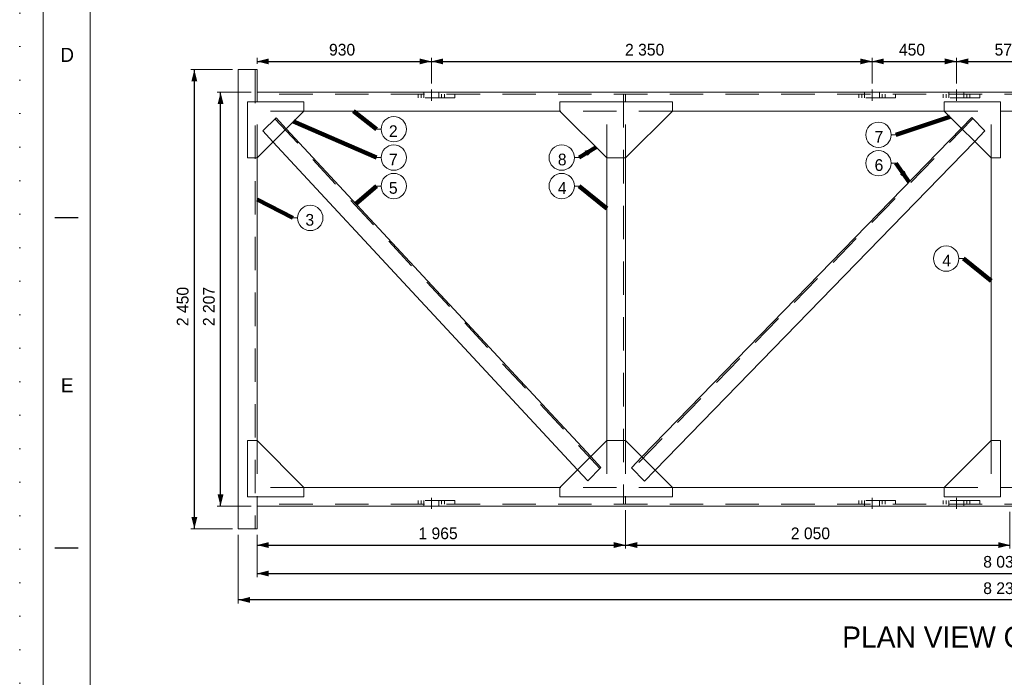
# Model space of a CAD drawing. Header units: millimetres. Extents: x -33820 to -12795, y -745548 to -730698.
# Tile 2 of 25: x -33820 to -28570, y -740574 to -737066. Entities that reach past the tile are written whole.
import ezdxf
from ezdxf.enums import TextEntityAlignment as Align

# ---------------------------------------------------------------- set-up
doc = ezdxf.new("R2010")
doc.units = ezdxf.units.MM
doc.header["$MEASUREMENT"] = 0
for name, pattern in [('DGN Style 1', [178.733029, 0.297393, -178.435636]), ('DGN Style 2', [297.392727, 178.435636, -118.957091]), ('DGN Style 4', [476.125756, 237.914182, -118.957091, 0.297393, -118.957091]), ('DGN Style 5', [208.174909, 89.217818, -118.957091])]:
    doc.linetypes.add(name, pattern=pattern)
doc.styles.add('Style-ENGINEERING', font='ENGINEERING.shx')
doc.styles.add('Style-ENGINEERING_0', font='ENGINEERING.shx')
doc.dimstyles.new('MetricMM', dxfattribs={"dimtxt": 3, "dimasz": 3, "dimexe": 1.5, "dimexo": 1.5, "dimgap": 1.5, "dimtad": 1, "dimdec": 0, "dimzin": 7, "dimtxsty": 'Style-ENGINEERING_0', "dimcen": 0.09, "dimclrd": 1, "dimclre": 1, "dimclrt": 7, "dimadec": 0, "dimazin": 3, "dimtfac": 1, "dimtdec": 0, "dimtofl": 0, "dimtmove": 0, "dimatfit": 3, "dimfxl": 1, "dimtzin": 7, "dimlwd": -1, "dimlwe": 0, "dimarcsym": 0})

# ---------------------------------------------------------------- blocks, each defined once
blk = doc.blocks.new('*U328')
for p, q in [((-408.05, 0.03), (-413.05, 0.03)), ((-408.05, -70.47), (-413.05, -70.47))]:
    blk.add_line(p, q)
at = {"color": 7, "linetype": 'Continuous', "lineweight": 0, "flags": 128}
blk.add_lwpolyline([(-415.55, 292.03), (415.45, 292.03), (415.45, -291.97), (-415.55, -291.97), (-415.55, 292.03)], close=True, dxfattribs=at)
at = {"color": 7, "linetype": 'Continuous', "lineweight": 13, "flags": 128}
blk.add_lwpolyline([(-405.55, 282.03), (405.45, 282.03), (405.45, -281.97), (-405.55, -281.97), (-405.55, 282.03)], close=True, dxfattribs=at)
at = {"char_height": 3, "attachment_point": 5, "line_spacing_factor": 1.2, "style": 'Style-ENGINEERING'}
for s, insert in [('D', (-410.42, 34.78)), ('E', (-410.42, -35.72))]:
    blk.add_mtext(s, dxfattribs=dict(at, insert=insert))
blk = doc.blocks.new('*D342')
at = {"color": 1, "linetype": 'Continuous', "lineweight": 0, "transparency": 16777216}
for p, q in [((-9378.5, 790.2), (-9599.9, 790.2)), ((-9378.5, -1659.5), (-9599.9, -1659.5))]:
    blk.add_line(p, q, dxfattribs=at)
at = {"color": 1, "linetype": 'Continuous', "transparency": 16777216}
blk.add_line((-9581.2, -1659.5), (-9581.2, 790.2), dxfattribs=at)
at = {"color": 1, "linetype": 'Continuous', "lineweight": 0, "transparency": 16777216, "extrusion": (0, 0, -1)}
blk.add_solid([(9596.8, 727.7), (9581.2, 790.2), (9565.6, 727.7)], dxfattribs=at)
at = {"color": 1, "linetype": 'Continuous', "lineweight": 0, "transparency": 16777216}
blk.add_solid([(-9565.6, -1597), (-9581.2, -1659.5), (-9596.8, -1597)], dxfattribs=at)
at = {"layer": 'Defpoints', "color": 7, "linetype": 'Continuous', "lineweight": 0, "transparency": 16777216}
for p in [(-9581.2, 790.2), (-9347.3, 790.2), (-9581.2, -434.6), (-9347.3, -1659.5)]:
    blk.add_point(p, dxfattribs=at)
at = {"color": 7, "linetype": 'Continuous', "lineweight": 0, "transparency": 16777216, "style": 'Style-ENGINEERING'}
blk.add_text('2 450', height=62.5, rotation=90, dxfattribs=at).set_placement((-9643.7, -578.1), align=Align.MIDDLE_LEFT)
blk = doc.blocks.new('*D343')
at = {"color": 1, "linetype": 'Continuous', "lineweight": 0, "transparency": 16777216}
for p, q in [((-9278.4, 669), (-9460.2, 669)), ((-9278.4, -1538.3), (-9460.2, -1538.3))]:
    blk.add_line(p, q, dxfattribs=at)
at = {"color": 1, "linetype": 'Continuous', "transparency": 16777216}
blk.add_line((-9441.5, -1538.3), (-9441.5, 669), dxfattribs=at)
at = {"color": 1, "linetype": 'Continuous', "lineweight": 0, "transparency": 16777216, "extrusion": (0, 0, -1)}
blk.add_solid([(9457.1, 606.5), (9441.5, 669), (9425.8, 606.5)], dxfattribs=at)
at = {"color": 1, "linetype": 'Continuous', "lineweight": 0, "transparency": 16777216}
blk.add_solid([(-9425.8, -1475.8), (-9441.5, -1538.3), (-9457.1, -1475.8)], dxfattribs=at)
at = {"layer": 'Defpoints', "color": 7, "linetype": 'Continuous', "lineweight": 0, "transparency": 16777216}
for p in [(-9441.5, 669), (-9247.1, 669), (-9441.5, -434.6), (-9247.1, -1538.3)]:
    blk.add_point(p, dxfattribs=at)
at = {"color": 7, "linetype": 'Continuous', "lineweight": 0, "transparency": 16777216, "style": 'Style-ENGINEERING'}
blk.add_text('2 207', height=62.5, rotation=90, dxfattribs=at).set_placement((-9504, -578.1), align=Align.MIDDLE_LEFT)
blk = doc.blocks.new('*D344')
at = {"color": 1, "linetype": 'Continuous', "lineweight": 0, "transparency": 16777216}
for p, q in [((-7282.3, -1559.5), (-7282.3, -1764.9)), ((-9247.1, -1690.8), (-9247.1, -1764.9))]:
    blk.add_line(p, q, dxfattribs=at)
at = {"color": 1, "linetype": 'Continuous', "transparency": 16777216}
blk.add_line((-9247.1, -1746.2), (-7282.3, -1746.2), dxfattribs=at)
at = {"color": 1, "linetype": 'Continuous', "lineweight": 0, "transparency": 16777216}
blk.add_solid([(-9184.6, -1761.8), (-9247.1, -1746.2), (-9184.6, -1730.6)], dxfattribs=at)
at = {"color": 1, "linetype": 'Continuous', "lineweight": 0, "transparency": 16777216, "extrusion": (0, 0, -1)}
blk.add_solid([(7344.8, -1730.6), (7282.3, -1746.2), (7344.8, -1761.8)], dxfattribs=at)
at = {"layer": 'Defpoints', "color": 7, "linetype": 'Continuous', "lineweight": 0, "transparency": 16777216}
for p in [(-7282.3, -1528.3), (-9247.1, -1659.5), (-8264.7, -1746.2), (-7282.3, -1746.2)]:
    blk.add_point(p, dxfattribs=at)
at = {"color": 7, "linetype": 'Continuous', "lineweight": 0, "transparency": 16777216, "style": 'Style-ENGINEERING'}
blk.add_text('1 965', height=62.5, dxfattribs=at).set_placement((-8386.2, -1683.7), align=Align.MIDDLE_LEFT)
blk = doc.blocks.new('*D345')
at = {"color": 1, "linetype": 'Continuous', "lineweight": 0, "transparency": 16777216}
for p, q in [((-7282.3, -1559.5), (-7282.3, -1764.9)), ((-5232.3, -1569.5), (-5232.3, -1764.9))]:
    blk.add_line(p, q, dxfattribs=at)
at = {"color": 1, "linetype": 'Continuous', "transparency": 16777216}
blk.add_line((-7282.3, -1746.2), (-5232.3, -1746.2), dxfattribs=at)
at = {"color": 1, "linetype": 'Continuous', "lineweight": 0, "transparency": 16777216}
blk.add_solid([(-7219.8, -1761.8), (-7282.3, -1746.2), (-7219.8, -1730.6)], dxfattribs=at)
at = {"color": 1, "linetype": 'Continuous', "lineweight": 0, "transparency": 16777216, "extrusion": (0, 0, -1)}
blk.add_solid([(5294.8, -1730.6), (5232.3, -1746.2), (5294.8, -1761.8)], dxfattribs=at)
at = {"layer": 'Defpoints', "color": 7, "linetype": 'Continuous', "lineweight": 0, "transparency": 16777216}
for p in [(-7282.3, -1528.3), (-5232.3, -1538.3), (-6257.3, -1746.2), (-5232.3, -1746.2)]:
    blk.add_point(p, dxfattribs=at)
at = {"color": 7, "linetype": 'Continuous', "lineweight": 0, "transparency": 16777216, "style": 'Style-ENGINEERING'}
blk.add_text('2 050', height=62.5, dxfattribs=at).set_placement((-6400.7, -1683.7), align=Align.MIDDLE_LEFT)
blk = doc.blocks.new('*D348')
at = {"color": 1, "linetype": 'Continuous', "lineweight": 0, "transparency": 16777216}
for p, q in [((-9347.3, -1690.8), (-9347.3, -2057.6)), ((-1117.3, -1690.8), (-1117.3, -2057.6))]:
    blk.add_line(p, q, dxfattribs=at)
at = {"color": 1, "linetype": 'Continuous', "transparency": 16777216}
blk.add_line((-1117.3, -2038.8), (-9347.3, -2038.8), dxfattribs=at)
at = {"color": 1, "linetype": 'Continuous', "lineweight": 0, "transparency": 16777216}
blk.add_solid([(-9284.8, -2054.4), (-9347.3, -2038.8), (-9284.8, -2023.2)], dxfattribs=at)
at = {"color": 1, "linetype": 'Continuous', "lineweight": 0, "transparency": 16777216, "extrusion": (0, 0, -1)}
blk.add_solid([(1179.8, -2023.2), (1117.3, -2038.8), (1179.8, -2054.4)], dxfattribs=at)
at = {"layer": 'Defpoints', "color": 7, "linetype": 'Continuous', "lineweight": 0, "transparency": 16777216}
for p in [(-9347.3, -1659.5), (-1117.3, -1659.5), (-9347.3, -2038.8), (-5232.3, -2038.8)]:
    blk.add_point(p, dxfattribs=at)
at = {"color": 7, "linetype": 'Continuous', "lineweight": 0, "transparency": 16777216, "style": 'Style-ENGINEERING'}
blk.add_text('8 230', height=62.5, dxfattribs=at).set_placement((-5374.7, -1976.3), align=Align.MIDDLE_LEFT)
blk = doc.blocks.new('*D349')
at = {"color": 1, "linetype": 'Continuous', "lineweight": 0, "transparency": 16777216}
for p, q in [((-9247.1, -1690.8), (-9247.1, -1916.7)), ((-1217.4, -1690.8), (-1217.4, -1916.7))]:
    blk.add_line(p, q, dxfattribs=at)
at = {"color": 1, "linetype": 'Continuous', "transparency": 16777216}
blk.add_line((-9247.1, -1898), (-1217.4, -1898), dxfattribs=at)
at = {"color": 1, "linetype": 'Continuous', "lineweight": 0, "transparency": 16777216}
blk.add_solid([(-9184.6, -1913.6), (-9247.1, -1898), (-9184.6, -1882.4)], dxfattribs=at)
at = {"color": 1, "linetype": 'Continuous', "lineweight": 0, "transparency": 16777216, "extrusion": (0, 0, -1)}
blk.add_solid([(1279.9, -1882.4), (1217.4, -1898), (1279.9, -1913.6)], dxfattribs=at)
at = {"layer": 'Defpoints', "color": 7, "linetype": 'Continuous', "lineweight": 0, "transparency": 16777216}
for p in [(-9247.1, -1659.5), (-1217.4, -1659.5), (-5232.3, -1898), (-1217.4, -1898)]:
    blk.add_point(p, dxfattribs=at)
at = {"color": 7, "linetype": 'Continuous', "lineweight": 0, "transparency": 16777216, "style": 'Style-ENGINEERING'}
blk.add_text('8 030', height=62.5, dxfattribs=at).set_placement((-5374.7, -1835.5), align=Align.MIDDLE_LEFT)
blk = doc.blocks.new('*D358')
at = {"color": 1, "linetype": 'Continuous', "lineweight": 0, "transparency": 16777216}
for p, q in [((-9247.1, 821.5), (-9247.1, 852.7)), ((-8317.3, 715.2), (-8317.3, 852.7))]:
    blk.add_line(p, q, dxfattribs=at)
at = {"color": 1, "linetype": 'Continuous', "transparency": 16777216}
blk.add_line((-9247.1, 833.9), (-8317.3, 833.9), dxfattribs=at)
at = {"color": 1, "linetype": 'Continuous', "lineweight": 0, "transparency": 16777216}
blk.add_solid([(-9184.6, 818.3), (-9247.1, 833.9), (-9184.6, 849.5)], dxfattribs=at)
at = {"color": 1, "linetype": 'Continuous', "lineweight": 0, "transparency": 16777216, "extrusion": (0, 0, -1)}
blk.add_solid([(8379.8, 849.5), (8317.3, 833.9), (8379.8, 818.3)], dxfattribs=at)
at = {"layer": 'Defpoints', "color": 7, "linetype": 'Continuous', "lineweight": 0, "transparency": 16777216}
for p in [(-9247.1, 790.2), (-8782.2, 833.9), (-8317.3, 833.9), (-8317.3, 684)]:
    blk.add_point(p, dxfattribs=at)
at = {"color": 7, "linetype": 'Continuous', "lineweight": 0, "transparency": 16777216, "style": 'Style-ENGINEERING'}
blk.add_text('930', height=62.5, dxfattribs=at).set_placement((-8863.1, 896.4), align=Align.MIDDLE_LEFT)
blk = doc.blocks.new('*D359')
at = {"color": 1, "linetype": 'Continuous', "lineweight": 0, "transparency": 16777216}
for p, q in [((-8317.3, 715.2), (-8317.3, 852.7)), ((-5967.3, 715.2), (-5967.3, 852.7))]:
    blk.add_line(p, q, dxfattribs=at)
at = {"color": 1, "linetype": 'Continuous', "transparency": 16777216}
blk.add_line((-8317.3, 833.9), (-5967.3, 833.9), dxfattribs=at)
at = {"color": 1, "linetype": 'Continuous', "lineweight": 0, "transparency": 16777216}
blk.add_solid([(-8254.8, 818.3), (-8317.3, 833.9), (-8254.8, 849.5)], dxfattribs=at)
at = {"color": 1, "linetype": 'Continuous', "lineweight": 0, "transparency": 16777216, "extrusion": (0, 0, -1)}
blk.add_solid([(6029.8, 849.5), (5967.3, 833.9), (6029.8, 818.3)], dxfattribs=at)
at = {"layer": 'Defpoints', "color": 7, "linetype": 'Continuous', "lineweight": 0, "transparency": 16777216}
for p in [(-7142.3, 833.9), (-5967.3, 833.9), (-8317.3, 684), (-5967.3, 684)]:
    blk.add_point(p, dxfattribs=at)
at = {"color": 7, "linetype": 'Continuous', "lineweight": 0, "transparency": 16777216, "style": 'Style-ENGINEERING'}
blk.add_text('2 350', height=62.5, dxfattribs=at).set_placement((-7284.7, 896.4), align=Align.MIDDLE_LEFT)
blk = doc.blocks.new('*D360')
at = {"color": 1, "linetype": 'Continuous', "lineweight": 0, "transparency": 16777216}
for p, q in [((-5967.3, 715.2), (-5967.3, 852.7)), ((-5517.3, 715.2), (-5517.3, 852.7))]:
    blk.add_line(p, q, dxfattribs=at)
at = {"color": 1, "linetype": 'Continuous', "transparency": 16777216}
blk.add_line((-5967.3, 833.9), (-5517.3, 833.9), dxfattribs=at)
at = {"color": 1, "linetype": 'Continuous', "lineweight": 0, "transparency": 16777216}
blk.add_solid([(-5904.8, 818.3), (-5967.3, 833.9), (-5904.8, 849.5)], dxfattribs=at)
at = {"color": 1, "linetype": 'Continuous', "lineweight": 0, "transparency": 16777216, "extrusion": (0, 0, -1)}
blk.add_solid([(5579.8, 849.5), (5517.3, 833.9), (5579.8, 818.3)], dxfattribs=at)
at = {"layer": 'Defpoints', "color": 7, "linetype": 'Continuous', "lineweight": 0, "transparency": 16777216}
for p in [(-5742.3, 833.9), (-5517.3, 833.9), (-5967.3, 684), (-5517.3, 684)]:
    blk.add_point(p, dxfattribs=at)
at = {"color": 7, "linetype": 'Continuous', "lineweight": 0, "transparency": 16777216, "style": 'Style-ENGINEERING'}
blk.add_text('450', height=62.5, dxfattribs=at).set_placement((-5824.2, 896.4), align=Align.MIDDLE_LEFT)
blk = doc.blocks.new('*D361')
at = {"color": 1, "linetype": 'Continuous', "lineweight": 0, "transparency": 16777216}
for p, q in [((-5517.3, 715.2), (-5517.3, 852.7)), ((-4947.3, 715.2), (-4947.3, 852.7))]:
    blk.add_line(p, q, dxfattribs=at)
at = {"color": 1, "linetype": 'Continuous', "transparency": 16777216}
blk.add_line((-5517.3, 833.9), (-4947.3, 833.9), dxfattribs=at)
at = {"color": 1, "linetype": 'Continuous', "lineweight": 0, "transparency": 16777216}
blk.add_solid([(-5454.8, 818.3), (-5517.3, 833.9), (-5454.8, 849.5)], dxfattribs=at)
at = {"color": 1, "linetype": 'Continuous', "lineweight": 0, "transparency": 16777216, "extrusion": (0, 0, -1)}
blk.add_solid([(5009.8, 849.5), (4947.3, 833.9), (5009.8, 818.3)], dxfattribs=at)
at = {"layer": 'Defpoints', "color": 7, "linetype": 'Continuous', "lineweight": 0, "transparency": 16777216}
for p in [(-5232.3, 833.9), (-4947.3, 833.9), (-5517.3, 684), (-4947.3, 684)]:
    blk.add_point(p, dxfattribs=at)
at = {"color": 7, "linetype": 'Continuous', "lineweight": 0, "transparency": 16777216, "style": 'Style-ENGINEERING'}
blk.add_text('570', height=62.5, dxfattribs=at).set_placement((-5314.2, 896.4), align=Align.MIDDLE_LEFT)
blk = doc.blocks.new('*U327')
at = {"color": 7, "linetype": 'Continuous', "lineweight": 0}
for p, q in [((-9347.27, 790.21), (-9347.27, -1659.5)), ((-9347.27, 790.21), (-9247.13, 790.21)), ((-9247.13, 619), (-9247.13, 790.21)), ((-1217.41, 669), (-9247.13, 669)), ((-8997.13, 569), (-7632.27, 569)), ((-7032.27, 569), (-5582.55, 569)), ((-5282.55, 569), (-5181.98, 569)), ((-9091.25, 474.87), (-7467.39, -1273.41)), ((-5491.03, 477.48), (-7194.5, -1276.05)), ((-8585.42, 472.08), (-8610.2, 472.08)), ((-5865.75, 442.3), (-5840.97, 442.3)), ((-9162.01, 404.12), (-7538.15, -1344.16)), ((-5420.32, 406.76), (-7125.25, -1348.28)), ((-9247.13, 319), (-9247.13, -1188.29)), ((-8585.42, 320.59), (-8610.2, 320.59)), ((-7554.75, 320.59), (-7529.98, 320.59)), ((-7382.55, 319.28), (-7382.55, -1188.57)), ((-7282.27, 319), (-7282.27, -1188.29)), ((-5332.55, 319), (-5332.55, -1188.29)), ((-5865.75, 290.81), (-5840.97, 290.81)), ((-8585.42, 169.09), (-8610.2, 169.09)), ((-7554.75, 169.09), (-7529.98, 169.09)), ((-9030.73, -1.35), (-9055.5, -1.35)), ((-5504.75, -218.2), (-5479.98, -218.2)), ((-8997.13, -1438.29), (-7632.27, -1438.29)), ((-7032.27, -1438.29), (-5582.55, -1438.29)), ((-5282.55, -1438.29), (-5181.98, -1438.29)), ((-9247.13, -1488.29), (-9247.13, -1659.5)), ((-1217.41, -1538.29), (-9247.13, -1538.29)), ((-9347.27, -1659.5), (-9247.13, -1659.5))]:
    blk.add_line(p, q, dxfattribs=at)
at = {"color": 7, "linetype": 'DGN Style 2', "lineweight": 0}
for p, q in [((-9257.13, 790.21), (-9257.13, -1659.5)), ((-1217.41, 659), (-9247.13, 659)), ((-7292.27, 659), (-7292.27, -1528.29)), ((-7282.27, 319), (-7282.27, 659)), ((-9247.13, 319), (-9247.13, 619)), ((-8997.13, 569), (-9247.13, 569)), ((-9151.64, 528.03), (-7418.71, -1337.46)), ((-9145.78, 533.48), (-9091.25, 474.87)), ((-7032.27, 569), (-7632.27, 569)), ((-7382.27, 319), (-7382.27, 569)), ((-5429.74, 529.15), (-7244.51, -1339.07)), ((-5582.55, 569), (-5282.55, 569)), ((-5435.28, 534.93), (-5491.03, 477.48)), ((-5332.55, 319), (-5332.55, 569)), ((-9216.54, 462.72), (-9162.01, 404.12)), ((-5366.03, 462.7), (-5421.78, 405.25)), ((-9247.13, -1188.29), (-9247.13, -1488.29)), ((-7382.27, -1188.29), (-7382.27, -1438.29)), ((-7282.27, -1188.29), (-7282.27, -1528.29)), ((-5332.55, -1188.29), (-5332.55, -1438.29)), ((-7467.39, -1273.41), (-7412.86, -1332.01)), ((-7194.5, -1276.05), (-7250.25, -1333.5)), ((-7538.15, -1344.16), (-7483.61, -1402.77)), ((-7125.25, -1348.28), (-7181, -1405.72)), ((-8997.13, -1438.29), (-9247.13, -1438.29)), ((-7032.27, -1438.29), (-7632.27, -1438.29)), ((-5582.55, -1438.29), (-5282.55, -1438.29)), ((-1217.41, -1528.29), (-9247.13, -1528.29))]:
    blk.add_line(p, q, dxfattribs=at)
at = {"color": 1, "linetype": 'DGN Style 4', "lineweight": 0}
for p, q in [((-8317.27, 624.28), (-8317.27, 684)), ((-5967.27, 624.28), (-5967.27, 684)), ((-5517.27, 624.28), (-5517.27, 684)), ((-8317.27, -1493.57), (-8317.27, -1553.29)), ((-5967.27, -1493.57), (-5967.27, -1553.29)), ((-5517.27, -1493.57), (-5517.27, -1553.29))]:
    blk.add_line(p, q, dxfattribs=at)
at = {"color": 7, "linetype": 'DGN Style 1', "lineweight": 0, "flags": 128}
blk.add_lwpolyline([(-10512.54, 7424.97), (10512.46, 7424.97), (10512.46, -7425.03), (-10512.54, -7425.03), (-10512.54, 7424.97)], close=True, dxfattribs=at)
at = {"color": 7, "linetype": 'DGN Style 2', "lineweight": 0, "flags": 128}
for points in [[(-8192.27, 659), (-8192.27, 639), (-8442.27, 639), (-8442.27, 659)], [(-8387.77, 659), (-8387.77, 639)], [(-8371.77, 659), (-8371.77, 639)], [(-8357.27, 669), (-8357.27, 639)], [(-8277.27, 639), (-8277.27, 669)], [(-8262.77, 659), (-8262.77, 639)], [(-8246.77, 659), (-8246.77, 639)], [(-5842.27, 659), (-5842.27, 639), (-6092.27, 639), (-6092.27, 659)], [(-6037.77, 659), (-6037.77, 639)], [(-6021.77, 659), (-6021.77, 639)], [(-6007.27, 669), (-6007.27, 639)], [(-5927.27, 639), (-5927.27, 669)], [(-5912.77, 659), (-5912.77, 639)], [(-5896.77, 659), (-5896.77, 639)], [(-5392.27, 659), (-5392.27, 639), (-5642.27, 639), (-5642.27, 659)], [(-5587.77, 659), (-5587.77, 639)], [(-5571.77, 659), (-5571.77, 639)], [(-5557.27, 669), (-5557.27, 639)], [(-5477.27, 639), (-5477.27, 669)], [(-5462.77, 659), (-5462.77, 639)], [(-5446.77, 659), (-5446.77, 639)], [(-9145.78, 533.48), (-9216.54, 462.72)], [(-5435.28, 534.93), (-5366.03, 462.7)], [(-7412.86, -1332.01), (-7483.61, -1402.77)], [(-7250.25, -1333.5), (-7181, -1405.72)], [(-8192.27, -1528.29), (-8192.27, -1508.29), (-8442.27, -1508.29), (-8442.27, -1528.29)], [(-8387.77, -1528.29), (-8387.77, -1508.29)], [(-8371.77, -1528.29), (-8371.77, -1508.29)], [(-8357.27, -1538.29), (-8357.27, -1508.29)], [(-8277.27, -1508.29), (-8277.27, -1538.29)], [(-8262.77, -1528.29), (-8262.77, -1508.29)], [(-8246.77, -1528.29), (-8246.77, -1508.29)], [(-5842.27, -1528.29), (-5842.27, -1508.29), (-6092.27, -1508.29), (-6092.27, -1528.29)], [(-6037.77, -1528.29), (-6037.77, -1508.29)], [(-6021.77, -1528.29), (-6021.77, -1508.29)], [(-6007.27, -1538.29), (-6007.27, -1508.29)], [(-5927.27, -1508.29), (-5927.27, -1538.29)], [(-5912.77, -1528.29), (-5912.77, -1508.29)], [(-5896.77, -1528.29), (-5896.77, -1508.29)], [(-5392.27, -1528.29), (-5392.27, -1508.29), (-5642.27, -1508.29), (-5642.27, -1528.29)], [(-5587.77, -1528.29), (-5587.77, -1508.29)], [(-5571.77, -1528.29), (-5571.77, -1508.29)], [(-5557.27, -1538.29), (-5557.27, -1508.29)], [(-5477.27, -1508.29), (-5477.27, -1538.29)], [(-5462.77, -1528.29), (-5462.77, -1508.29)], [(-5446.77, -1528.29), (-5446.77, -1508.29)]]:
    blk.add_lwpolyline(points, dxfattribs=at)
at = {"color": 7, "linetype": 'Continuous', "lineweight": 0, "flags": 128}
for points in [[(-9297.13, 619), (-8997.13, 619), (-8997.13, 569), (-9247.13, 319), (-9297.13, 319), (-9297.13, 619)], [(-7632.27, 619), (-7032.27, 619), (-7032.27, 569), (-7282.27, 319), (-7382.27, 319), (-7632.27, 569), (-7632.27, 619)], [(-5282.55, 619), (-5582.55, 619), (-5582.55, 569), (-5332.55, 319), (-5282.55, 319), (-5282.55, 619)], [(-9297.13, -1488.29), (-8997.13, -1488.29), (-8997.13, -1438.29), (-9247.13, -1188.29), (-9297.13, -1188.29), (-9297.13, -1488.29)], [(-7632.27, -1488.29), (-7032.27, -1488.29), (-7032.27, -1438.29), (-7282.27, -1188.29), (-7382.27, -1188.29), (-7632.27, -1438.29), (-7632.27, -1488.29)], [(-5282.55, -1488.29), (-5582.55, -1488.29), (-5582.55, -1438.29), (-5332.55, -1188.29), (-5282.55, -1188.29), (-5282.55, -1488.29)]]:
    blk.add_lwpolyline(points, close=True, dxfattribs=at)
at = {"color": 7, "linetype": 'Continuous', "lineweight": 13}
for centre in [(-8517.86, 472.08), (-5933.31, 442.3), (-8517.86, 320.59), (-7622.32, 320.59), (-5933.31, 290.81), (-8517.86, 169.09), (-7622.32, 169.09), (-8963.16, -1.35), (-5572.32, -218.2)]:
    blk.add_circle(centre, 67.57, dxfattribs=at)
at = {"color": 1, "linetype": 'Continuous', "lineweight": 0}
for points in [[(-7438.76, 375.48), (-7500.36, 356.64), (-7484.25, 329.87)], [(-5770.24, 190.06), (-5793.37, 250.19), (-5818.94, 232.24)]]:
    blk.add_solid(points, dxfattribs=at)
at = {"xscale": 24.99999999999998, "yscale": 24.99999999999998, "zscale": 24.99999999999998}
blk.add_blockref('*U328', (1.13, -0.77), dxfattribs=at)
at = {"color": 7, "linetype": 'DGN Style 5', "lineweight": 0, "char_height": 62.5, "width": 828.6175, "attachment_point": 5, "line_spacing_factor": 0.6, "style": 'Style-ENGINEERING'}
for s, insert in [('2', (-8520.47, 461.67)), ('7', (-5930.7, 431.89)), ('7', (-8520.47, 310.17)), ('8', (-7619.71, 310.17)), ('6', (-5930.7, 280.39)), ('5', (-8520.47, 158.67)), ('4', (-7619.71, 158.67)), ('3', (-8965.77, -11.77)), ('4', (-5569.71, -228.62))]:
    blk.add_mtext(s, dxfattribs=dict(at, insert=insert))
at = {"color": 7, "lineweight": 13, "insert": (-5232.27, -2237.55), "char_height": 112.5, "width": 7039.4656, "attachment_point": 5, "line_spacing_factor": 0.9, "style": 'Style-ENGINEERING'}
blk.add_mtext('PLAN VIEW OF BOGEY B', dxfattribs=at)
at = {"color": 1, "linetype": 'Continuous'}
for base, p1, p2, picture, middle in [((-8317.27, 833.91), (-9247.13, 790.21), (-8317.27, 684), '*D358', (-8782.2, 833.91)), ((-5967.27, 833.91), (-8317.27, 684), (-5967.27, 684), '*D359', (-7142.27, 833.91)), ((-5517.27, 833.91), (-5967.27, 684), (-5517.27, 684), '*D360', (-5742.27, 833.91)), ((-4947.27, 833.91), (-5517.27, 684), (-4947.27, 684), '*D361', (-5232.27, 833.91)), ((-7282.27, -1746.18), (-9247.13, -1659.5), (-7282.27, -1528.29), '*D344', (-8264.7, -1746.18)), ((-5232.27, -1746.18), (-7282.27, -1528.29), (-5232.27, -1538.29), '*D345', (-6257.27, -1746.18)), ((-1217.41, -1898), (-9247.13, -1659.5), (-1217.41, -1659.5), '*D349', (-5232.27, -1898))]:
    dim = blk.add_linear_dim(base=base, p1=p1, p2=p2, text='\\FSTANDARD;<>', dimstyle='MetricMM', override={"dimtxt": 62.5, "dimasz": 62.5, "dimexe": 18.75, "dimexo": 31.25, "dimgap": 31.25}, dxfattribs=at)
    dim.commit()
    dim.dimension.update_dxf_attribs({"geometry": picture, "text_midpoint": middle})
for base, p1, p2, angle, picture, middle in [((-9581.2, 790.21), (-9347.27, -1659.5), (-9347.27, 790.21), 90, '*D342', (-9581.2, -434.65)), ((-9441.45, 669), (-9247.13, -1538.29), (-9247.13, 669), 90, '*D343', (-9441.45, -434.65)), ((-9347.27, -2038.8), (-1117.27, -1659.5), (-9347.27, -1659.5), 180, '*D348', (-5232.27, -2038.8))]:
    dim = blk.add_linear_dim(base=base, p1=p1, p2=p2, angle=angle, text='\\FSTANDARD;<>', dimstyle='MetricMM', override={"dimtxt": 62.5, "dimasz": 62.5, "dimexe": 18.75, "dimexo": 31.25, "dimgap": 31.25}, dxfattribs=at)
    dim.commit()
    dim.dimension.update_dxf_attribs({"geometry": picture, "text_midpoint": middle})
for points in [[(-8732.98, 569), (-8610.2, 472.08)], [(-5552.23, 538.68), (-5840.97, 442.3)], [(-9052.49, 513.63), (-8610.2, 320.59)], [(-7438.76, 375.48), (-7529.98, 320.59)], [(-5770.24, 190.06), (-5840.97, 290.81)], [(-8719.8, 74.96), (-8610.2, 169.09)], [(-7382.55, 49.78), (-7529.98, 169.09)], [(-9247.13, 97.75), (-9055.5, -1.35)], [(-5332.55, -337.51), (-5479.98, -218.2)]]:
    blk.add_leader(points, dimstyle='MetricMM', override={"dimtxt": 62.5, "dimasz": 62.5, "dimgap": 31.25, "dimclrd": 0, "dimlwd": 65534}, dxfattribs=at)

msp = doc.modelspace()

# ---------------------------------------------------------------- block references
at = {"color": 7, "linetype": 'Continuous', "lineweight": 13}
msp.add_blockref('*U327', (-23307.55, -738122.65), dxfattribs=at)

doc.saveas('drawing.dxf')
